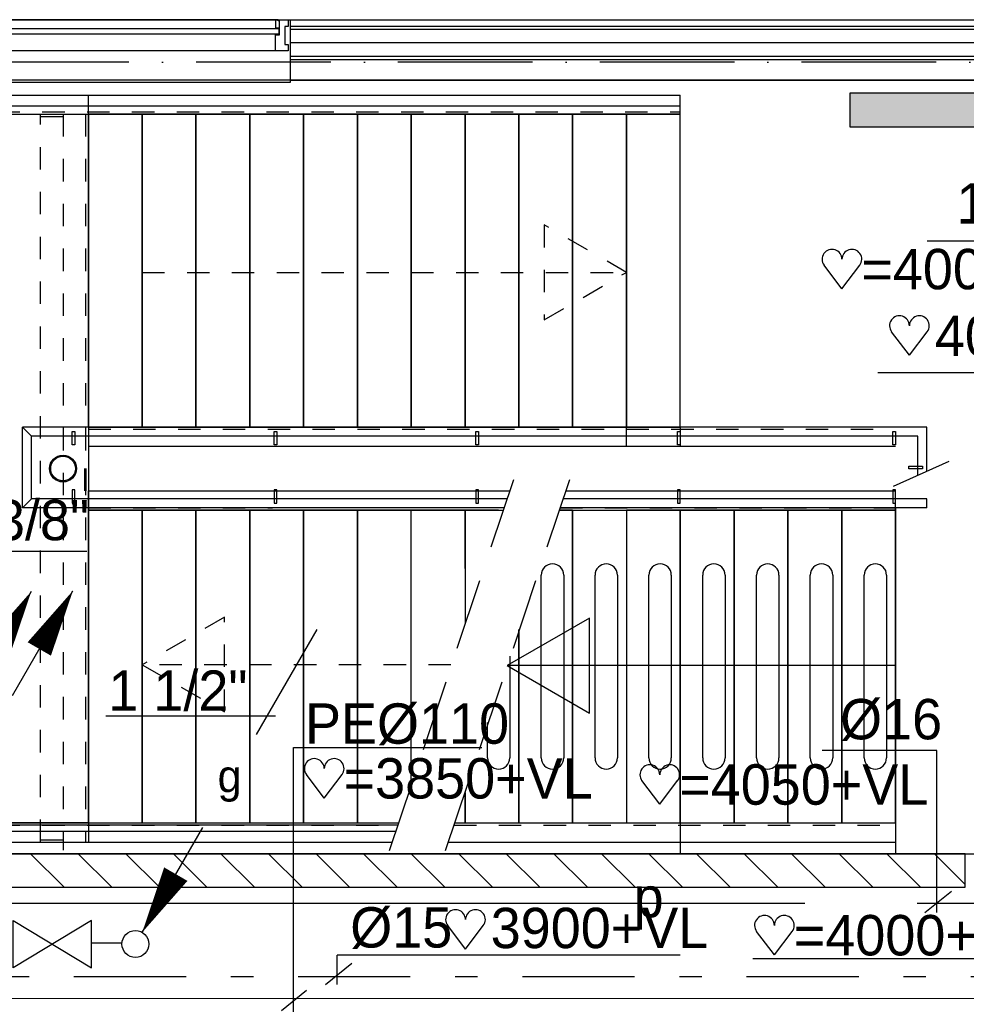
# Model space of a CAD drawing. Extents: x -866131 to -691536, y 173952 to 258052.
# Tile 37 of 160: x -832009 to -827787, y 212620 to 217011. Entities that reach past the tile are written whole.
import ezdxf
from ezdxf.enums import TextEntityAlignment as Align

# ---------------------------------------------------------------- set-up
doc = ezdxf.new("R2010")
doc.units = 0
doc.header["$LTSCALE"] = 100
for name, pattern in [('2322000', [45, 40, -5]), ('2322109', [10, 5, -2, 1, -2]), ('2322121', [2000, 1000, 1000]), ('2322134', [45, 40, -5]), ('DASHDOT', [9, 6, -1.5, 0, -1.5]), ('HIDDEN', [2, 1, -1]), ('HIDDEN2', [4.7625, 3.175, -1.5875])]:
    doc.linetypes.add(name, pattern=pattern)
doc.layers.get('0').update_dxf_attribs({"linetype": 'CONTINUOUS'})
for name, color, linetype in [('AL$1----_ALGEMEEN', 7, 'CONTINUOUS'), ('AL$1----_MAATVOERING', 7, 'CONTINUOUS'), ('AL$7----_STRAMIEN', 1, 'DASHDOT'), ('AL$8----_HULPLIJNEN', 2, 'CONTINUOUS'), ('AL21----_BUITENWAND', 4, 'CONTINUOUS'), ('AL22----_BINNENWAND', 7, 'CONTINUOUS'), ('AL24----_TRAPPEN', 7, 'CONTINUOUS'), ('AL28----_KONSTRUKTIE', 3, 'CONTINUOUS'), ('AL29----_BOVENBOUW', 7, 'CONTINUOUS'), ('AL31----_BUITENKOZ', 7, 'CONTINUOUS'), ('ALL-----_REFLIJNEN', 8, 'CONTINUOUS'), ('ALXAB---_PREFABBETON', 1, 'CONTINUOUS'), ('ALXOU---_GLAS', 7, 'CONTINUOUS'), ('HEKWERKEN', 1, 'CONTINUOUS'), ('TRAPBEKLEDIG', 7, 'CONTINUOUS'), ('TRAPGAT', 3, 'HIDDEN2'), ('WL$1----', 4, 'CONTINUOUS'), ('WL524---', 4, 'CONTINUOUS'), ('WL531---', 4, 'CONTINUOUS'), ('WL541---', 4, 'CONTINUOUS'), ('WL561---', 4, 'CONTINUOUS'), ('WL570---', 3, 'CONTINUOUS'), ('WL570---_RETOUR', 3, 'CONTINUOUS'), ('WM$1----', 1, 'CONTINUOUS')]:
    doc.layers.add(name, color=color, linetype=linetype)
doc.styles.add('BURO-018', font='BUROFONT.shx', dxfattribs={"height": 180})

# ---------------------------------------------------------------- blocks, each defined once
blk = doc.blocks.new('LDV1109')
at = {"color": 0, "linetype": 'CONTINUOUS'}
for p, q in [((5.875, 10.176), (6.75, 11.691)), ((5.312, 9.202), (5.5, 9.526)), ((4, 6.928), (4.937, 8.552)), ((3.437, 5.954), (3.625, 6.279)), ((2.125, 3.681), (3.062, 5.304)), ((1.562, 2.706), (1.75, 3.031)), ((0.25, 0.433), (1.187, 2.057))]:
    blk.add_line(p, q, dxfattribs=at)
blk.add_lwpolyline([(6.75, 11.691, 0, 1, 0), (5.5, 9.526, 1, 1, 0)], format="xyseb", dxfattribs=at)
blk.add_circle((0, 0), 0.5, dxfattribs=at)
blk = doc.blocks.new('LDV1')
at = {"color": 0, "linetype": 'CONTINUOUS'}
for p, q in [((4.5, 7.794), (6.75, 11.691)), ((0.25, 0.433), (2.5, 4.33))]:
    blk.add_line(p, q, dxfattribs=at)
blk.add_lwpolyline([(6.75, 11.691, 0, 1, 0), (5.5, 9.526, 1, 1, 0)], format="xyseb", dxfattribs=at)
blk.add_circle((0, 0), 0.5, dxfattribs=at)
at = {"color": 0, "linetype": 'CONTINUOUS', "style": 'BURO-018'}
blk.add_attdef('LD_TEXT1', text='', height=1.8, dxfattribs=at).set_placement((3.5, 6.062), align=Align.MIDDLE)
blk = doc.blocks.new('LDV3')
at = {"color": 0, "linetype": 'CONTINUOUS'}
for p, q in [((4.5, 7.794), (6.75, 11.691)), ((0.25, 0.433), (2.5, 4.33))]:
    blk.add_line(p, q, dxfattribs=at)
blk.add_lwpolyline([(0.25, 0.433, 0, 1, 0), (1.5, 2.598, 1, 1, 0)], format="xyseb", dxfattribs=at)
blk.add_circle((0, 0), 0.5, dxfattribs=at)
at = {"color": 0, "linetype": 'CONTINUOUS', "style": 'BURO-018'}
blk.add_attdef('LD_TEXT1', text='', height=1.8, dxfattribs=at).set_placement((3.5, 6.062), align=Align.MIDDLE)
blk = doc.blocks.new('3048301')
at = {"color": 0, "linetype": 'CONTINUOUS'}
for p, q in [((-2.5, 1.5), (2.5, -1.5)), ((-2.5, -1.5), (-2.5, 1.5)), ((2.5, 1.5), (-2.5, -1.5)), ((2.5, -1.5), (2.5, 1.5))]:
    blk.add_line(p, q, dxfattribs=at)
at = {"color": 0, "linetype": 'CONTINUOUS', "style": 'BURO-018', "flags": 1}
blk.add_attdef('CV_MATCODE', (0, 0), '', height=1.8, dxfattribs=at)
blk = doc.blocks.new('HART')
at = {"color": 1}
for q in [(-28.1, 39.5), (51.4, 39.5)]:
    blk.add_line((11.6, -12.9), q, dxfattribs=at)
for centre, start, end in [((-10.5, 52.8), 0, 217.1867), ((33.8, 52.8), 322.8133, 180)]:
    blk.add_arc(centre, 22.1, start, end, dxfattribs=at)
blk = doc.blocks.new('2322000-3')
at = {"layer": 'WM$1----', "color": 0, "style": 'BURO-018'}
blk.add_text('p', height=180, dxfattribs=at).set_placement((-829204.1, 213070.2), align=Align.MIDDLE)
blk = doc.blocks.new('2322401')
at = {"color": 0, "linetype": 'CONTINUOUS'}
for p, q in [((-0.5, 0.5, 1), (-0.5, 0.5)), ((-0.5, 0.5, 1), (-0.5, -0.5, 1)), ((0.5, 0.5, 1), (-0.5, 0.5, 1)), ((0.5, 0.5), (-0.5, 0.5)), ((-0.5, 0.5), (-0.5, -0.5)), ((0.5, 0.5, 1), (0.5, 0.5)), ((0.5, -0.5, 1), (0.5, 0.5, 1)), ((0.5, -0.5), (0.5, 0.5)), ((-0.5, -0.5, 1), (-0.5, -0.5)), ((-0.5, -0.5, 1), (0.5, -0.5, 1)), ((-0.5, -0.5), (0.5, -0.5)), ((0.5, -0.5, 1), (0.5, -0.5))]:
    blk.add_line(p, q, dxfattribs=at)
blk = doc.blocks.new('CVHATCH1')
at = {"color": 0, "linetype": 'CONTINUOUS'}
blk.add_solid([(-0.5, -0.5), (0.5, -0.5), (-0.5, 0.5), (0.5, 0.5)], dxfattribs=at)

msp = doc.modelspace()

# ---------------------------------------------------------------- linework, layer by layer
at = {"color": 1, "linetype": 'CONTINUOUS'}
for p, q in [((-827919.103, 213751.36), (-828430.236, 213751.36)), ((-827919.103, 213028.685), (-827919.103, 213751.36)), ((-827971.41, 213028.685), (-827853.72, 213124.533)), ((-829063.287, 212838.984), (-830593.183, 212838.984)), ((-830593.183, 212707.573), (-830593.183, 212838.984)), ((-830645.489, 212707.573), (-830527.8, 212803.422))]:
    msp.add_line(p, q, dxfattribs=at)
at = {"layer": 'AL$1----_ALGEMEEN', "color": 8}
for p, q in [((-831702.826, 215194.299), (-831702.826, 216590.299)), ((-831702.826, 216590.299), (-831702.826, 215194.299)), ((-831462.826, 216590.299), (-831702.826, 216590.299)), ((-831462.826, 216590.299), (-831462.826, 215194.299)), ((-831462.826, 216590.299), (-831462.826, 215194.299)), ((-831462.826, 216590.299), (-831462.826, 215194.299)), ((-831222.826, 216590.299), (-831462.826, 216590.299)), ((-831462.826, 215194.299), (-831462.826, 216590.299)), ((-831222.826, 216590.299), (-831222.826, 215194.299)), ((-831222.826, 216590.299), (-831222.826, 215194.299)), ((-831222.826, 216590.299), (-831222.826, 215194.299)), ((-830982.826, 216590.299), (-831222.826, 216590.299)), ((-831222.826, 215194.299), (-831222.826, 216590.299)), ((-830982.826, 216590.299), (-830982.826, 215194.299)), ((-830982.826, 216590.299), (-830982.826, 215194.299)), ((-830982.826, 215194.299), (-830982.826, 216590.299)), ((-830982.826, 216590.299), (-830982.826, 215194.299)), ((-830742.826, 216590.299), (-830982.826, 216590.299)), ((-830742.826, 216590.299), (-830742.826, 215194.299)), ((-830742.826, 216590.299), (-830742.826, 215194.299)), ((-830742.826, 216590.299), (-830742.826, 215194.299)), ((-830502.826, 216590.299), (-830742.826, 216590.299)), ((-830742.826, 215194.299), (-830742.826, 216590.299)), ((-830502.826, 216590.299), (-830502.826, 215194.299)), ((-830502.826, 216590.299), (-830502.826, 215194.299)), ((-830502.826, 216590.299), (-830502.826, 215194.299)), ((-830262.826, 216590.299), (-830502.826, 216590.299)), ((-830502.826, 215194.299), (-830502.826, 216590.299)), ((-830262.826, 216590.299), (-830262.826, 215194.299)), ((-830262.826, 216590.299), (-830262.826, 215194.299)), ((-830262.826, 216590.299), (-830262.826, 215194.299)), ((-830022.826, 216590.299), (-830262.826, 216590.299)), ((-830262.826, 215194.299), (-830262.826, 216590.299)), ((-830022.826, 216590.299), (-830022.826, 215194.299)), ((-830022.826, 216590.299), (-830022.826, 215194.299)), ((-830022.826, 215194.299), (-830022.826, 216590.299)), ((-830022.826, 216590.299), (-830022.826, 215194.299)), ((-829782.826, 216590.299), (-830022.826, 216590.299)), ((-829782.826, 216590.299), (-829782.826, 215194.299)), ((-829782.826, 216590.299), (-829782.826, 215194.299)), ((-829782.826, 215194.299), (-829782.826, 216590.299)), ((-829782.826, 216590.299), (-829782.826, 215194.299)), ((-829542.826, 216590.299), (-829782.826, 216590.299)), ((-829542.826, 216590.299), (-829542.826, 215194.299)), ((-829542.826, 216590.299), (-829542.826, 215194.299)), ((-829542.826, 216590.299), (-829542.826, 215194.299)), ((-829302.826, 216590.299), (-829542.826, 216590.299)), ((-829542.826, 215194.299), (-829542.826, 216590.299)), ((-829302.826, 216590.299), (-829302.826, 215194.299)), ((-829302.826, 216590.299), (-829302.826, 215194.299)), ((-829302.826, 215194.299), (-829302.826, 216590.299)), ((-829302.826, 216590.299), (-829302.826, 215194.299)), ((-829062.826, 216590.299), (-829302.826, 216590.299)), ((-829062.826, 215194.299), (-829062.826, 216590.299)), ((-829062.826, 215194.299), (-829062.826, 216590.299)), ((-831702.826, 215194.299), (-831462.826, 215194.299)), ((-831462.826, 215194.299), (-831222.826, 215194.299)), ((-831222.826, 215194.299), (-830982.826, 215194.299)), ((-830982.826, 215194.299), (-830742.826, 215194.299)), ((-830742.826, 215194.299), (-830502.826, 215194.299)), ((-830502.826, 215194.299), (-830262.826, 215194.299)), ((-830262.826, 215194.299), (-830022.826, 215194.299)), ((-830022.826, 215194.299), (-829782.826, 215194.299)), ((-829782.826, 215194.299), (-829542.826, 215194.299)), ((-829542.826, 215194.299), (-829302.826, 215194.299)), ((-829302.826, 215194.299), (-829062.826, 215194.299)), ((-831702.826, 213428.299), (-831702.826, 214824.299)), ((-831702.826, 214824.299), (-831702.826, 213428.299)), ((-831462.826, 214824.299), (-831702.826, 214824.299)), ((-831462.826, 214824.299), (-831462.826, 213428.299)), ((-831462.826, 214824.299), (-831462.826, 213428.299)), ((-831462.826, 214824.299), (-831462.826, 213428.299)), ((-831462.826, 214824.299), (-831462.826, 213428.299)), ((-831222.826, 214824.299), (-831462.826, 214824.299)), ((-831462.826, 213428.299), (-831462.826, 214824.299)), ((-831222.826, 214824.299), (-831222.826, 213428.299)), ((-830982.826, 214824.299), (-831222.826, 214824.299)), ((-831222.826, 213428.299), (-831222.826, 214824.299)), ((-830982.826, 214824.299), (-830982.826, 213428.299)), ((-830742.826, 214824.299), (-830982.826, 214824.299)), ((-830982.826, 213428.299), (-830982.826, 214824.299)), ((-829873.354, 214824.299), (-830982.826, 214824.299)), ((-830742.826, 214824.299), (-830742.826, 213428.299)), ((-830502.826, 214824.299), (-830742.826, 214824.299)), ((-830742.826, 213428.299), (-830742.826, 214824.299)), ((-830262.826, 214824.299), (-830502.826, 214824.299)), ((-830502.826, 214824.299), (-830502.826, 213428.299)), ((-830502.826, 213428.299), (-830502.826, 214824.299)), ((-830262.826, 214824.299), (-830502.826, 214824.299)), ((-830262.826, 213594.45), (-830262.826, 214824.299)), ((-830262.826, 213594.45), (-830262.826, 214824.299)), ((-830022.826, 214824.299), (-830262.826, 214824.299)), ((-830022.826, 214824.299), (-830022.826, 214563.467)), ((-830022.826, 214824.299), (-830022.826, 214320.471)), ((-830022.826, 214563.467), (-830022.826, 214824.299)), ((-829542.826, 214824.299), (-829602.523, 214824.299)), ((-829542.826, 214824.299), (-829542.826, 213428.299)), ((-829542.826, 214824.299), (-829542.826, 213428.299)), ((-829542.826, 213428.299), (-829542.826, 214824.299)), ((-829302.826, 214824.299), (-829302.826, 213428.299)), ((-829302.826, 214824.299), (-829302.826, 213428.299)), ((-829302.826, 214824.299), (-829302.826, 213428.299)), ((-829062.826, 214824.299), (-829302.826, 214824.299)), ((-829062.826, 214824.299), (-829062.826, 213428.299)), ((-829062.826, 214824.299), (-829062.826, 213428.299)), ((-829062.826, 213428.299), (-829062.826, 214824.299)), ((-829062.826, 214824.299), (-829062.826, 213428.299)), ((-828822.826, 214824.299), (-829062.826, 214824.299)), ((-828822.826, 214824.299), (-828822.826, 213428.299)), ((-828822.826, 214824.299), (-828822.826, 213428.299)), ((-828822.826, 214824.299), (-828822.826, 213428.299)), ((-828582.826, 214824.299), (-828822.826, 214824.299)), ((-828822.826, 213428.299), (-828822.826, 214824.299)), ((-828582.826, 214824.299), (-828582.826, 213428.299)), ((-828582.826, 214824.299), (-828582.826, 213428.299)), ((-828582.826, 213428.299), (-828582.826, 214824.299)), ((-828582.826, 214824.299), (-828582.826, 213428.299)), ((-828342.826, 214824.299), (-828582.826, 214824.299)), ((-828342.826, 214824.299), (-828342.826, 213428.299)), ((-828342.826, 214824.299), (-828342.826, 213428.299)), ((-828342.826, 214824.299), (-828342.826, 213428.299)), ((-828102.826, 214824.299), (-828342.826, 214824.299)), ((-828342.826, 213428.299), (-828342.826, 214824.299)), ((-828102.826, 213428.299), (-828102.826, 214824.299)), ((-828102.826, 213428.299), (-828102.826, 214824.299)), ((-829782.826, 214290.887), (-829782.826, 213428.299)), ((-829782.826, 214290.887), (-829782.826, 213428.299)), ((-829782.826, 214290.887), (-829782.826, 213428.299)), ((-829782.826, 213428.299), (-829782.826, 214290.887)), ((-830022.826, 213428.299), (-830022.826, 213564.866)), ((-830022.826, 213564.866), (-830022.826, 213428.299)), ((-831702.826, 213428.299), (-831662.826, 213428.299)), ((-831702.826, 213428.299), (-831462.826, 213428.299)), ((-831502.826, 213428.299), (-831462.826, 213428.299)), ((-831462.826, 213428.299), (-831422.826, 213428.299)), ((-831462.826, 213428.299), (-830318.988, 213428.299)), ((-831462.826, 213428.299), (-831222.826, 213428.299)), ((-831222.826, 213428.299), (-830982.826, 213428.299)), ((-830982.826, 213428.299), (-830742.826, 213428.299)), ((-830742.826, 213428.299), (-830502.826, 213428.299)), ((-830502.826, 213428.299), (-830318.988, 213428.299)), ((-830022.826, 213428.299), (-829782.826, 213428.299)), ((-829782.826, 213428.299), (-829542.826, 213428.299)), ((-829302.826, 213428.299), (-829062.826, 213428.299)), ((-829062.826, 213428.299), (-828822.826, 213428.299)), ((-828822.826, 213428.299), (-828582.826, 213428.299)), ((-828582.826, 213428.299), (-828342.826, 213428.299)), ((-828342.826, 213428.299), (-828102.826, 213428.299))]:
    msp.add_line(p, q, dxfattribs=at)
at = {"layer": 'AL$1----_MAATVOERING', "color": 8}
for p, q in [((-826623.149, 216741.228), (-833422.826, 216741.228)), ((-831702.826, 215109.299), (-831702.826, 214909.299)), ((-833422.826, 213291.299), (-826623.149, 213291.299))]:
    msp.add_line(p, q, dxfattribs=at)
at = {"layer": 'AL$1----_MAATVOERING', "color": 8, "linetype": 'HIDDEN'}
for p, q in [((-831718.826, 214909.299), (-831718.826, 215109.299)), ((-831712.826, 214909.299), (-831712.826, 215109.299))]:
    msp.add_line(p, q, dxfattribs=at)
at = {"layer": 'AL$7----_STRAMIEN', "color": 1}
msp.add_lwpolyline([(-719909.644, 216821.228), (-863263.924, 216821.228)], dxfattribs=at)
at = {"layer": 'AL$8----_HULPLIJNEN', "color": 8}
msp.add_line((-837214.158, 217011.366), (-800012.826, 217011.366), dxfattribs=at)
at = {"layer": 'AL21----_BUITENWAND', "color": 8}
for p, q in [((-830802.826, 217011.366), (-830802.887, 216731.228)), ((-830802.826, 217011.366), (-830802.826, 217011.366)), ((-830802.887, 216731.228), (-859242.826, 216731.228))]:
    msp.add_line(p, q, dxfattribs=at)
at = {"layer": 'AL22----_BINNENWAND', "color": 8}
for p, q in [((-830801.826, 216832.866), (-830801.826, 216982.866)), ((-830801.826, 216982.866), (-826693.65, 216982.866)), ((-826755.15, 216832.866), (-830801.826, 216832.866))]:
    msp.add_line(p, q, dxfattribs=at)
at = {"layer": 'AL22----_BINNENWAND', "color": 8, "linetype": 'CONTINUOUS'}
for p, q in [((-826753.65, 216967.866), (-830801.826, 216967.866)), ((-826643.65, 216847.866), (-830801.826, 216847.866))]:
    msp.add_line(p, q, dxfattribs=at)
at = {"layer": 'AL24----_TRAPPEN', "color": 8}
for p, q in [((-833383.826, 216675.299), (-829062.826, 216675.299)), ((-829062.826, 216590.299), (-829062.826, 216675.299)), ((-833383.826, 216627.299), (-829062.826, 216627.299)), ((-833298.826, 216590.299), (-829062.826, 216590.299)), ((-831702.826, 215194.299), (-829062.826, 215194.299)), ((-831702.826, 215109.299), (-828102.826, 215109.299)), ((-831702.826, 214909.299), (-829823.792, 214909.299)), ((-829573.792, 214909.299), (-828102.826, 214909.299)), ((-831702.826, 214824.299), (-829852.523, 214824.299)), ((-829602.523, 214824.299), (-828102.826, 214824.299)), ((-829467.959, 214342.012), (-829834.493, 214130.394)), ((-829467.959, 213918.775), (-829467.959, 214342.012)), ((-828102.826, 214130.394), (-829834.493, 214130.394)), ((-829834.493, 214130.394), (-829467.959, 213918.775)), ((-833298.826, 213428.299), (-830318.988, 213428.299)), ((-830068.988, 213428.299), (-828102.826, 213428.299)), ((-828102.826, 213428.299), (-828102.826, 213291.299)), ((-833383.826, 213391.299), (-830331.495, 213391.299)), ((-833383.826, 213343.299), (-830347.72, 213343.299)), ((-830097.72, 213343.299), (-828102.826, 213343.299))]:
    msp.add_line(p, q, dxfattribs=at)
at = {"layer": 'AL24----_TRAPPEN', "color": 8, "linetype": 'HIDDEN'}
for p, q in [((-833308.326, 216599.799), (-829062.826, 216599.799)), ((-829302.826, 215884.299), (-829669.361, 216095.918)), ((-829669.361, 216095.918), (-829669.361, 215672.68)), ((-831462.826, 215884.299), (-829302.826, 215884.299)), ((-829669.361, 215672.68), (-829302.826, 215884.299)), ((-831702.826, 215184.799), (-828102.826, 215184.799)), ((-831702.826, 214833.799), (-830881.169, 214833.799)), ((-829599.312, 214833.799), (-828102.826, 214833.799)), ((-831096.292, 214345.918), (-831462.826, 214134.299)), ((-831096.292, 213924.113), (-831096.292, 214345.918)), ((-830085.756, 214134.299), (-831462.826, 214134.299)), ((-831462.826, 214134.299), (-831096.292, 213924.113)), ((-833308.326, 213418.799), (-830388.313, 213418.799)), ((-830072.2, 213418.799), (-828102.826, 213418.799))]:
    msp.add_line(p, q, dxfattribs=at)
at = {"layer": 'AL28----_KONSTRUKTIE', "color": 8}
for p, q in [((-830802.884, 216741.254), (-828999.826, 216741.228)), ((-828999.826, 216741.228), (-826733.15, 216741.228))]:
    msp.add_line(p, q, dxfattribs=at)
at = {"layer": 'AL28----_KONSTRUKTIE', "color": 8, "linetype": 'CONTINUOUS'}
for p, q in [((-827792.15, 213291.299), (-832404.826, 213291.299)), ((-827792.15, 213141.299), (-827792.15, 213291.299)), ((-832404.826, 213141.299), (-827792.15, 213141.299))]:
    msp.add_line(p, q, dxfattribs=at)
at = {"layer": 'AL28----_KONSTRUKTIE', "color": 8}
for radius in [60, 55]:
    msp.add_circle((-831815.826, 215009.299), radius, dxfattribs=at)
at = {"layer": 'AL29----_BOVENBOUW', "color": 8}
for p, q in [((-831702.826, 216590.299), (-831702.826, 216675.299)), ((-833298.826, 216590.299), (-831702.826, 216590.299)), ((-831702.826, 216590.299), (-831702.826, 213428.299)), ((-831702.826, 215194.299), (-831702.826, 215109.299)), ((-829302.826, 215109.299), (-829302.826, 215194.299)), ((-829062.826, 215194.299), (-829062.826, 215109.299)), ((-831702.826, 214824.299), (-831702.826, 214909.299)), ((-828102.826, 214824.299), (-828102.826, 214909.299)), ((-829062.826, 214824.299), (-829062.826, 213291.299)), ((-828102.826, 214834.299), (-828102.826, 213428.299)), ((-831702.826, 213428.299), (-833298.826, 213428.299)), ((-831702.826, 213428.299), (-831702.826, 213343.299))]:
    msp.add_line(p, q, dxfattribs=at)
at = {"layer": 'AL29----_BOVENBOUW', "color": 8, "linetype": 'HIDDEN'}
for p, q in [((-831915.826, 213343.299), (-831915.826, 216590.299)), ((-831915.826, 216580.299), (-831715.826, 216580.299)), ((-831815.826, 216590.299), (-831815.826, 213307.404)), ((-831715.826, 216590.299), (-831715.826, 213343.299)), ((-831915.826, 213353.299), (-831715.826, 213353.299)), ((-831915.826, 213343.299), (-831715.826, 213343.299))]:
    msp.add_line(p, q, dxfattribs=at)
at = {"layer": 'AL29----_BOVENBOUW', "color": 8, "linetype": 'HIDDEN2'}
for p, q in [((-829806.825, 214959.495), (-830360.732, 213304.804)), ((-829556.825, 214959.495), (-830110.732, 213304.804))]:
    msp.add_line(p, q, dxfattribs=at)
at = {"layer": 'AL31----_BUITENKOZ', "color": 8}
for p, q in [((-830867.826, 217011.366), (-832537.826, 217011.366)), ((-830867.826, 216872.366), (-832537.826, 216872.366))]:
    msp.add_line(p, q, dxfattribs=at)
at = {"layer": 'AL31----_BUITENKOZ', "color": 8, "linetype": 'CONTINUOUS'}
for p, q in [((-830855.826, 217011.366), (-830867.826, 217011.366)), ((-830867.826, 217011.366), (-830867.826, 216974.367)), ((-830855.826, 217006.366), (-830855.826, 217011.366)), ((-830850.826, 217006.366), (-830855.826, 217006.366)), ((-830850.826, 217011.366), (-830811.826, 217011.366)), ((-830850.826, 216944.366), (-830850.826, 217011.366)), ((-830850.826, 216974.367), (-830850.826, 217006.366)), ((-830811.826, 217011.366), (-830811.826, 217005.366)), ((-830811.826, 217005.366), (-830811.826, 216991.366)), ((-830867.826, 216974.367), (-830850.826, 216974.367)), ((-830811.826, 216981.366), (-830825.826, 216981.366)), ((-830825.826, 216981.366), (-830825.826, 216901.366)), ((-830811.826, 216991.366), (-830811.826, 216991.366)), ((-830811.826, 216991.366), (-830811.826, 216981.366)), ((-830867.826, 216891.366), (-830867.826, 216944.366)), ((-830867.826, 216944.366), (-830850.826, 216944.366)), ((-830867.826, 216883.366), (-830867.826, 216891.366)), ((-830867.826, 216879.366), (-830867.826, 216883.366)), ((-830867.826, 216872.366), (-830867.826, 216879.366)), ((-830830.754, 216872.366), (-830867.826, 216872.366)), ((-830811.826, 216872.366), (-830830.754, 216872.366)), ((-830825.826, 216901.366), (-830811.826, 216901.366)), ((-830811.826, 216901.366), (-830811.826, 216891.866)), ((-830811.826, 216891.866), (-830811.826, 216891.866)), ((-830811.826, 216891.866), (-830811.826, 216878.366)), ((-830811.826, 216878.366), (-830811.826, 216872.366))]:
    msp.add_line(p, q, dxfattribs=at)
at = {"layer": 'ALL-----_REFLIJNEN', "color": 8, "linetype": 'CONTINUOUS'}
msp.add_line((-826693.65, 216907.866), (-830801.826, 216907.866), dxfattribs=at)
at = {"layer": 'ALXAB---_PREFABBETON', "color": 8}
for p, q in [((-831810.182, 213141.299), (-831960.182, 213291.299)), ((-831598.05, 213141.299), (-831748.05, 213291.299)), ((-831385.918, 213141.299), (-831535.918, 213291.299)), ((-831173.786, 213141.299), (-831323.786, 213291.299)), ((-830961.654, 213141.299), (-831111.654, 213291.299)), ((-830749.522, 213141.299), (-830899.522, 213291.299)), ((-830537.39, 213141.299), (-830687.39, 213291.299)), ((-830325.258, 213141.299), (-830475.258, 213291.299)), ((-830113.126, 213141.299), (-830263.126, 213291.299)), ((-829900.994, 213141.299), (-830050.994, 213291.299)), ((-829688.862, 213141.299), (-829838.862, 213291.299)), ((-829476.73, 213141.299), (-829626.73, 213291.299)), ((-829264.598, 213141.299), (-829414.598, 213291.299)), ((-829052.466, 213141.299), (-829202.466, 213291.299)), ((-828840.334, 213141.299), (-828990.334, 213291.299)), ((-828628.202, 213141.299), (-828778.202, 213291.299)), ((-828416.07, 213141.299), (-828566.07, 213291.299)), ((-828203.938, 213141.299), (-828353.938, 213291.299)), ((-827991.806, 213141.299), (-828141.806, 213291.299)), ((-827792.15, 213153.775), (-827929.674, 213291.299))]:
    msp.add_line(p, q, dxfattribs=at)
at = {"layer": 'ALXOU---_GLAS', "color": 8}
for p, q in [((-832552.826, 216972.367), (-830852.826, 216972.367)), ((-830852.826, 216972.367), (-830852.826, 216946.367)), ((-830852.826, 216946.367), (-832552.826, 216946.367))]:
    msp.add_line(p, q, dxfattribs=at)
at = {"layer": 'HEKWERKEN', "color": 8}
for p, q in [((-831995.826, 214834.299), (-831995.826, 215194.299)), ((-831955.826, 215154.299), (-831995.826, 215194.299)), ((-827962.826, 215194.299), (-831995.826, 215194.299)), ((-831774.826, 215174.299), (-831762.826, 215174.299)), ((-831774.826, 215114.299), (-831774.826, 215174.299)), ((-831762.826, 215174.299), (-831762.826, 215114.299)), ((-830874.826, 215174.299), (-830862.826, 215174.299)), ((-830874.826, 215114.299), (-830874.826, 215174.299)), ((-830862.826, 215174.299), (-830862.826, 215114.299)), ((-829974.826, 215174.299), (-829962.826, 215174.299)), ((-829974.826, 215114.299), (-829974.826, 215174.299)), ((-829962.826, 215174.299), (-829962.826, 215114.299)), ((-829074.826, 215174.299), (-829062.826, 215174.299)), ((-829074.826, 215114.299), (-829074.826, 215174.299)), ((-829062.826, 215174.299), (-829062.826, 215114.299)), ((-828114.826, 215174.299), (-828102.826, 215174.299)), ((-828114.826, 215114.299), (-828114.826, 215174.299)), ((-828102.826, 215174.299), (-828102.826, 215114.299)), ((-827962.826, 214997.526), (-827962.826, 215194.299)), ((-831955.826, 214874.299), (-831955.826, 215154.299)), ((-828002.826, 215154.299), (-831955.826, 215154.299)), ((-831762.826, 215114.299), (-831774.826, 215114.299)), ((-830862.826, 215114.299), (-830874.826, 215114.299)), ((-829962.826, 215114.299), (-829974.826, 215114.299)), ((-829062.826, 215114.299), (-829074.826, 215114.299)), ((-828102.826, 215114.299), (-828114.826, 215114.299)), ((-828002.826, 214979.561), (-828002.826, 215154.299)), ((-828042.826, 215008.224), (-828042.826, 215020.224)), ((-828042.826, 215020.224), (-827982.826, 215020.224)), ((-827982.826, 215008.224), (-828042.826, 215008.224)), ((-827982.826, 215020.224), (-827982.826, 215008.224)), ((-831762.826, 214914.299), (-831774.826, 214914.299)), ((-831774.826, 214914.299), (-831774.826, 214854.299)), ((-831762.826, 214854.299), (-831762.826, 214914.299)), ((-830862.826, 214914.299), (-830874.826, 214914.299)), ((-830874.826, 214914.299), (-830874.826, 214854.299)), ((-830862.826, 214854.299), (-830862.826, 214914.299)), ((-829962.826, 214914.299), (-829974.826, 214914.299)), ((-829974.826, 214914.299), (-829974.826, 214854.299)), ((-829962.826, 214854.299), (-829962.826, 214914.299)), ((-829062.826, 214914.299), (-829074.826, 214914.299)), ((-829074.826, 214914.299), (-829074.826, 214854.299)), ((-829062.826, 214854.299), (-829062.826, 214914.299)), ((-828102.826, 214914.299), (-828114.826, 214914.299)), ((-828114.826, 214914.299), (-828114.826, 214854.299)), ((-828102.826, 214854.299), (-828102.826, 214914.299)), ((-831995.826, 214834.299), (-831955.826, 214874.299)), ((-829835.622, 214874.299), (-831955.826, 214874.299)), ((-831774.826, 214854.299), (-831762.826, 214854.299)), ((-830874.826, 214854.299), (-830862.826, 214854.299)), ((-829974.826, 214854.299), (-829962.826, 214854.299)), ((-827962.826, 214874.299), (-829585.622, 214874.299)), ((-829074.826, 214854.299), (-829062.826, 214854.299)), ((-828114.826, 214854.299), (-828102.826, 214854.299)), ((-827962.826, 214834.299), (-827962.826, 214874.299)), ((-829849.143, 214834.299), (-831995.826, 214834.299)), ((-827962.826, 214834.299), (-829599.143, 214834.299)), ((-830322.2, 213418.799), (-833303.826, 213418.799))]:
    msp.add_line(p, q, dxfattribs=at)
at = {"layer": 'TRAPBEKLEDIG', "color": 8}
for p, q in [((-829682.826, 213718.299), (-829682.826, 214534.299)), ((-829582.826, 214534.299), (-829582.826, 213718.299)), ((-829442.826, 213718.299), (-829442.826, 214534.299)), ((-829342.826, 214534.299), (-829342.826, 213718.299)), ((-829202.826, 213718.299), (-829202.826, 214534.299)), ((-829102.826, 214534.299), (-829102.826, 213718.299)), ((-828962.826, 213718.299), (-828962.826, 214534.299)), ((-828862.826, 214534.299), (-828862.826, 213718.299)), ((-828722.826, 213718.299), (-828722.826, 214534.299)), ((-828622.826, 214534.299), (-828622.826, 213718.299)), ((-828482.826, 213718.299), (-828482.826, 214534.299)), ((-828382.826, 214534.299), (-828382.826, 213718.299)), ((-828242.826, 213718.299), (-828242.826, 214534.299)), ((-828142.826, 214534.299), (-828142.826, 213718.299)), ((-829822.826, 214172.55), (-829822.826, 213718.299)), ((-829922.826, 213718.299), (-829922.826, 213876.708))]:
    msp.add_line(p, q, dxfattribs=at)
for centre, start, end in [((-829632.826, 214534.299), 0, 180), ((-829392.826, 214534.299), 0, 180), ((-829152.826, 214534.299), 0, 180), ((-828912.826, 214534.299), 0, 180), ((-828672.826, 214534.299), 0, 180), ((-828432.826, 214534.299), 0, 180), ((-828192.826, 214534.299), 0, 180), ((-829872.826, 213718.299), 180, 0), ((-829632.826, 213718.299), 180, 0), ((-829392.826, 213718.299), 180, 0), ((-829152.826, 213718.299), 180, 0), ((-828912.826, 213718.299), 180, 0), ((-828672.826, 213718.299), 180, 0), ((-828432.826, 213718.299), 180, 0), ((-828192.826, 213718.299), 180, 0)]:
    msp.add_arc(centre, 50, start, end, dxfattribs=at)
at = {"layer": 'TRAPGAT', "color": 8, "linetype": 'HIDDEN2'}
msp.add_line((-828112.353, 214930.37), (-827863.119, 215042.308), dxfattribs=at)
at = {"layer": 'WL$1----', "linetype": '2322000'}
msp.add_line((-832506.675, 213070.165), (-825901.451, 213070.165), dxfattribs=at)
at = {"layer": 'WL524---', "color": 4, "linetype": '2322121'}
msp.add_line((-833192.77, 212644.085), (-824596.225, 212649.271), dxfattribs=at)
at = {"layer": 'WL531---', "linetype": '2322109'}
msp.add_line((-832766.977, 212743.841), (-824537.003, 212743.841), dxfattribs=at)
at = {"layer": 'WL541---', "color": 1}
for p, q in [((-832247.259, 214640.782), (-831708.944, 214640.782)), ((-831624.598, 213906.751), (-830868.531, 213906.751)), ((-830788.286, 212585.903), (-830788.286, 213765.584)), ((-830788.286, 213765.584), (-829947.682, 213765.584)), ((-830841.828, 212591.255), (-830729.391, 212682.231))]:
    msp.add_line(p, q, dxfattribs=at)
at = {"layer": 'WL541---', "color": 3, "linetype": '2322134'}
msp.add_line((-831554.914, 212891.533), (-831688.768, 212891.533), dxfattribs=at)
at = {"layer": 'WL570---', "color": 1}
msp.add_line((-828739.308, 212823.222), (-827335.823, 212823.222), dxfattribs=at)
at = {"layer": 'WL570---_RETOUR', "color": 1}
msp.add_line((-826508.014, 216023.615), (-827961.249, 216023.615), dxfattribs=at)
at = {"layer": 'WM$1----'}
msp.add_line((-828182.086, 215437.934), (-825981.014, 215434.289), dxfattribs=at)

# ---------------------------------------------------------------- block references
at = {"layer": 'WL$1----', "color": 2}
ref = msp.add_blockref('LDV1', (-832581.675, 213061.466), dxfattribs=dict(at, xscale=120, yscale=120, zscale=120))
ref.add_attrib('LD_TEXT1', 'p', dxfattribs={"layer": '0', "color": 1, "linetype": 'CONTINUOUS', "height": 144, "style": 'BURO-018'}).set_placement((-832161.675, 213788.928), align=Align.MIDDLE)
at = {"layer": 'WL531---', "color": 2, "xscale": 120, "yscale": 120, "zscale": 120}
msp.add_blockref('LDV1109', (-832766.977, 213058.878), dxfattribs=at)
at = {"layer": 'WL541---', "color": 2}
ref = msp.add_blockref('LDV3', (-831492.805, 212888.323), dxfattribs=dict(at, xscale=120, yscale=120, zscale=120))
ref.add_attrib('LD_TEXT1', 'g', dxfattribs={"layer": '0', "color": 1, "linetype": 'CONTINUOUS', "height": 144, "style": 'BURO-018'}).set_placement((-831072.805, 213615.784), align=Align.MIDDLE)
at = {"layer": 'WL561---', "xscale": 1200, "yscale": 150}
for name, zscale in [('2322401', 300), ('CVHATCH1', 1200)]:
    msp.add_blockref(name, (-827707.206, 216608.819, 120), dxfattribs=dict(at, zscale=zscale))
at = {"layer": 'WL561---', "color": 2, "xscale": 70, "yscale": 70, "zscale": 70}
msp.add_blockref('3048301', (-831863.849, 212887.787), dxfattribs=at)
at = {"layer": 'WL570---_RETOUR', "xscale": 2, "yscale": 2, "zscale": 2}
for p in [(-828365.063, 215837.046), (-828064.208, 215540.769), (-830674.289, 213565.44), (-829177.399, 213538.071), (-830044.067, 212891.619), (-828666.453, 212865.761)]:
    msp.add_blockref('HART', p, dxfattribs=at)
at = {"layer": 'WM$1----'}
msp.add_blockref('2322000-3', (0, 0), dxfattribs=at)

# ---------------------------------------------------------------- texts
at = {"color": 1, "linetype": 'CONTINUOUS', "style": 'BURO-018'}
for s, p in [('%%C16', (-828349.962, 213801.36)), ('%%C15', (-830534.824, 212872.555))]:
    msp.add_text(s, height=180, dxfattribs=at).set_placement(p)
at = {"layer": 'WL541---', "color": 1, "style": 'BURO-018'}
for s, p in [('3/8"', (-832119.393, 214689.446)), ('1 1/2"', (-831613.641, 213928.655)), ('PE%%C110', (-830736.414, 213781.766))]:
    msp.add_text(s, height=180, dxfattribs=at).set_placement(p)
at = {"layer": 'WL570---', "color": 1, "style": 'BURO-018'}
msp.add_text('1/2"', height=180, dxfattribs=at).set_placement((-827830.326, 216102.13))
at = {"layer": 'WL570---_RETOUR', "color": 1, "style": 'BURO-018'}
for s, p in [('=4000+VL', (-828255.285, 215808.973)), ('4050+VL', (-827927.339, 215511.246)), ('=3850+VL', (-830564.511, 213537.367)), ('=4050+VL', (-829067.622, 213509.999)), ('3900+VL', (-829908.419, 212870.012)), ('=4000+VL', (-828556.675, 212837.689))]:
    msp.add_text(s, height=180, dxfattribs=at).set_placement(p)

doc.saveas('drawing.dxf')
